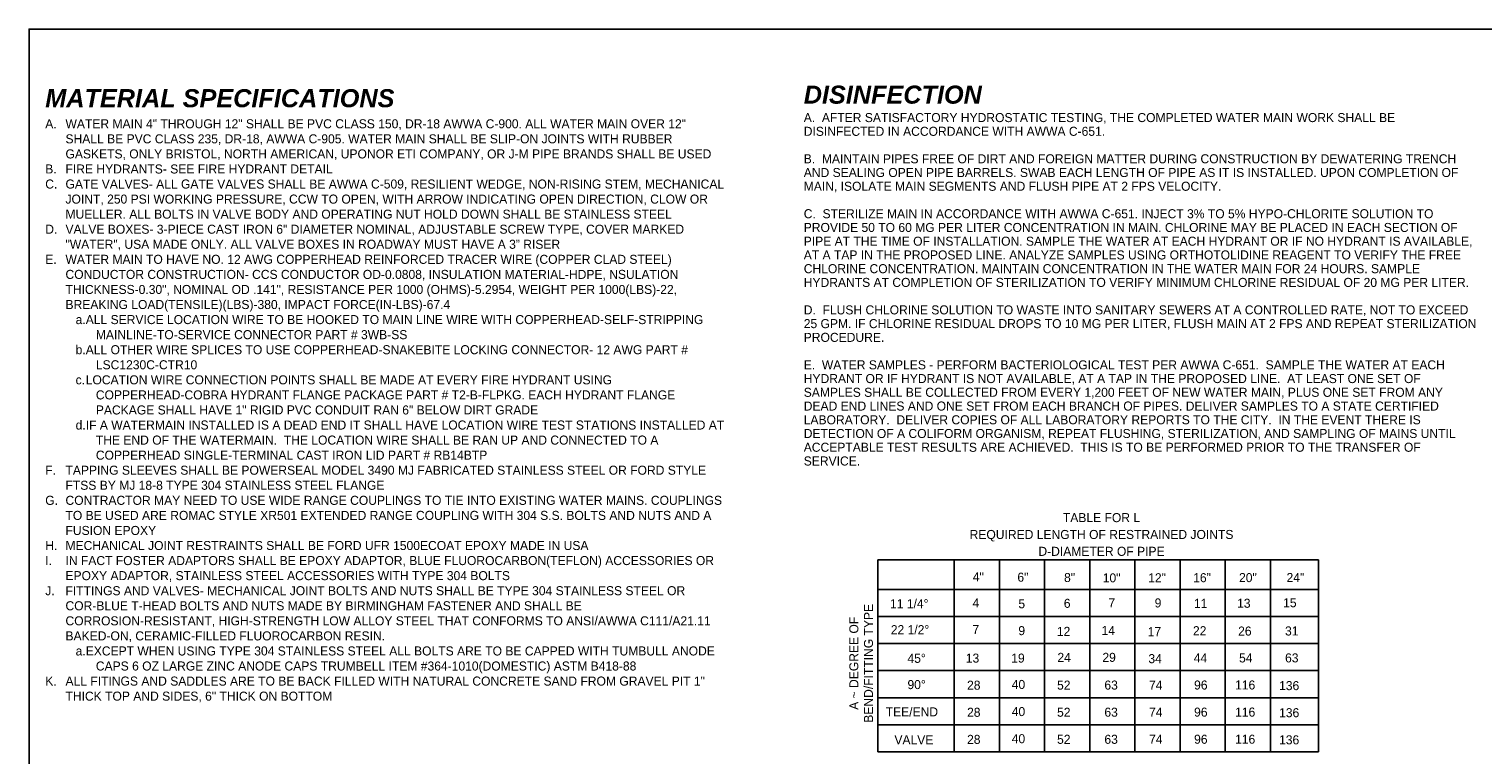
# Model space of a CAD drawing. Header units: feet. Extents: x 6 to 231, y 4 to 30.
# Tile 53 of 67: x 161 to 181, y 14 to 24. Entities that reach past the tile are written whole.
import ezdxf
from ezdxf.enums import TextEntityAlignment as Align

# ---------------------------------------------------------------- set-up
doc = ezdxf.new("R2010")
doc.units = ezdxf.units.FT
doc.header["$MEASUREMENT"] = 0
doc.layers.add('COLUMNS', color=6, linetype='Continuous', plot=False)
doc.layers.add('text', color=9, linetype='Continuous')
doc.styles.add('Slanted-Normal', font='font31.shx', dxfattribs={"height": 0.14})

msp = doc.modelspace()

# ---------------------------------------------------------------- linework, layer by layer
at = {"layer": 'COLUMNS', "color": 2}
msp.add_lwpolyline([(161.09752, 3.62445), (161.09752, 24.37445), (191.47252, 24.37445), (191.47252, 3.62445)], close=True, dxfattribs=at)
at = {"layer": 'text'}
for p, q in [((178.93471, 17.02963), (172.83753, 17.02963)), ((172.83753, 17.02963), (172.83753, 14.3734)), ((173.89638, 17.02963), (173.89638, 14.3734)), ((174.52138, 17.02963), (174.52138, 14.3734)), ((175.14637, 17.02963), (175.14637, 14.3734)), ((175.77137, 17.02963), (175.77137, 14.3734)), ((176.39636, 17.02963), (176.39636, 14.3734)), ((177.02136, 17.02963), (177.02136, 14.3734)), ((177.64635, 17.02963), (177.64635, 14.3734)), ((178.27135, 17.02963), (178.27135, 14.3734)), ((178.93471, 14.3734), (178.93471, 17.02963)), ((178.93471, 16.62338), (172.83753, 16.62338)), ((178.93471, 16.24839), (172.83753, 16.24839)), ((178.93471, 15.87339), (172.83753, 15.87339)), ((178.93471, 15.49839), (172.83753, 15.49839)), ((178.93471, 15.1234), (172.83753, 15.1234)), ((178.93471, 14.7484), (172.83753, 14.7484)), ((178.93471, 14.3734), (172.83753, 14.3734))]:
    msp.add_line(p, q, dxfattribs=at)

# ---------------------------------------------------------------- texts
at = {"layer": 'text', "style": 'Slanted-Normal'}
for s, p in [('4"', (174.1535, 16.73383)), ('6"', (174.77027, 16.72921)), ('8"', (175.41613, 16.72459)), ('10"', (175.95144, 16.71996)), ('12"', (176.57985, 16.72116)), ('16"', (177.20244, 16.72235)), ('20"', (177.83666, 16.72355)), ('24"', (178.49417, 16.72474)), ('11 1/4%%D', (173.00822, 16.36252)), ('4', (174.14984, 16.37335)), ('6', (175.41247, 16.36753)), ('7', (176.02924, 16.37335)), ('9', (176.66929, 16.37335)), ('13', (177.80964, 16.36873)), ('15', (178.44637, 16.37574)), ('5', (174.78407, 16.36172)), ('11', (177.21247, 16.36753)), ('22 1/2%%D', (173.0192, 16.00289)), ('7', (174.14984, 16.00692)), ('9', (174.78407, 15.98947)), ('12', (175.31642, 15.97903)), ('14', (175.9348, 15.99186)), ('17', (176.57279, 15.9756)), ('22', (177.19913, 15.98843)), ('26', (177.82387, 15.98381)), ('31', (178.47305, 15.985)), ('45%%d', (173.24967, 15.6067)), ('13', (174.05646, 15.60947)), ('19', (174.68518, 15.60993)), ('24', (175.32407, 15.6196)), ('29', (175.94634, 15.62006)), ('34', (176.58275, 15.60208)), ('44', (177.20994, 15.61176)), ('54', (177.83713, 15.61222)), ('63', (178.47354, 15.61267)), ('90%%D', (173.24967, 15.24342)), ('28', (174.07399, 15.23512)), ('40', (174.69196, 15.24479)), ('52', (175.31915, 15.23603)), ('63', (175.97401, 15.23649)), ('74', (176.59197, 15.23695)), ('96', (177.21498, 15.23741)), ('116', (177.78179, 15.23786)), ('136', (178.39053, 15.2291)), ('TEE/END', (172.94856, 14.86578)), ('28', (174.07399, 14.86012)), ('40', (174.69196, 14.8698)), ('52', (175.31915, 14.86104)), ('63', (175.97401, 14.86149)), ('74', (176.59197, 14.86195)), ('96', (177.21498, 14.86241)), ('116', (177.78179, 14.86287)), ('136', (178.39053, 14.85411)), ('VALVE', (173.0689, 14.47893)), ('28', (174.07399, 14.48512)), ('40', (174.69196, 14.4948)), ('52', (175.31915, 14.48604)), ('63', (175.97401, 14.4865)), ('74', (176.59197, 14.48695)), ('96', (177.21498, 14.48741)), ('116', (177.78179, 14.48787)), ('136', (178.39053, 14.47911))]:
    msp.add_text(s, height=0.125, dxfattribs=at).set_placement(p)
for s, p in [('BEND/FITTING TYPE', (172.77285, 15.60016)), ('A ~ DEGREE OF', (172.57047, 15.60016))]:
    msp.add_text(s, height=0.125, rotation=90, dxfattribs=at).set_placement(p, align=Align.CENTER)
at = {"layer": 'text', "insert": (161.32125, 23.54348), "char_height": 0.14, "width": 9.375165, "attachment_point": 1, "style": 'Slanted-Normal'}
msp.add_mtext('{\\fArial|b1|i1|c0|p34;\\H1.78571x;\\C3;MATERIAL SPECIFICATIONS\\P\\pxi-2,l2,t2;\\Ffont31|c0;\\H0.5x;\\C256;A.^IWATER MAIN 4" THROUGH 12" SHALL BE PVC CLASS 150, DR-18 AWWA C-900. ALL WATER MAIN OVER 12" SHALL BE PVC CLASS 235, DR-18, AWWA C-905. WATER MAIN SHALL BE SLIP-ON JOINTS WITH RUBBER GASKETS, ONLY BRISTOL, NORTH AMERICAN, UPONOR ETI COMPANY, OR J-M PIPE BRANDS SHALL BE USED\\PB.^IFIRE HYDRANTS- SEE FIRE HYDRANT DETAIL\\PC.^IGATE VALVES- ALL GATE VALVES SHALL BE AWWA C-509, RESILIENT WEDGE, NON-RISING STEM, MECHANICAL JOINT, 250 PSI WORKING PRESSURE, CCW TO OPEN, WITH ARROW INDICATING OPEN DIRECTION, CLOW OR MUELLER. ALL BOLTS IN VALVE BODY AND OPERATING NUT HOLD DOWN SHALL BE STAINLESS STEEL\\PD.^IVALVE BOXES- 3-PIECE CAST IRON 6" DIAMETER NOMINAL, ADJUSTABLE SCREW TYPE, COVER MARKED "WATER", USA MADE ONLY. ALL VALVE BOXES IN ROADWAY MUST HAVE A 3” RISER\\PE.^IWATER MAIN TO HAVE NO. 12 AWG COPPERHEAD REINFORCED TRACER WIRE (COPPER CLAD STEEL) CONDUCTOR CONSTRUCTION- CCS CONDUCTOR OD-0.0808, INSULATION MATERIAL-HDPE, NSULATION THICKNESS-0.30", NOMINAL OD .141", RESISTANCE PER 1000 (OHMS)-5.2954, WEIGHT PER 1000(LBS)-22, BREAKING LOAD(TENSILE)(LBS)-380, IMPACT FORCE(IN-LBS)-67.4\\P\\pl5,tz;a.^IALL SERVICE LOCATION WIRE TO BE HOOKED TO MAIN LINE WIRE WITH COPPERHEAD-SELF-STRIPPING MAINLINE-TO-SERVICE CONNECTOR PART # 3WB-SS\\Pb.^IALL OTHER WIRE SPLICES TO USE COPPERHEAD-SNAKEBITE LOCKING CONNECTOR- 12 AWG PART # LSC1230C-CTR10\\Pc.^ILOCATION WIRE CONNECTION POINTS SHALL BE MADE AT EVERY FIRE HYDRANT USING COPPERHEAD-COBRA HYDRANT FLANGE PACKAGE PART # T2-B-FLPKG. EACH HYDRANT FLANGE PACKAGE SHALL HAVE 1" RIGID PVC CONDUIT RAN 6" BELOW DIRT GRADE\\Pd.^IIF A WATERMAIN INSTALLED IS A DEAD END IT SHALL HAVE LOCATION WIRE TEST STATIONS INSTALLED AT THE END OF THE WATERMAIN.  THE LOCATION WIRE SHALL BE RAN UP AND CONNECTED TO A COPPERHEAD SINGLE-TERMINAL CAST IRON LID PART # RB14BTP \\P\\pl2,t2;F.^ITAPPING SLEEVES SHALL BE POWERSEAL MODEL 3490 MJ FABRICATED STAINLESS STEEL OR FORD STYLE FTSS BY MJ 18-8 TYPE 304 STAINLESS STEEL FLANGE\\PG.^ICONTRACTOR MAY NEED TO USE WIDE RANGE COUPLINGS TO TIE INTO EXISTING WATER MAINS. COUPLINGS TO BE USED ARE ROMAC STYLE XR501 EXTENDED RANGE COUPLING WITH 304 S.S. BOLTS AND NUTS AND A FUSION EPOXY\\PH.^IMECHANICAL JOINT RESTRAINTS SHALL BE FORD UFR 1500ECOAT EPOXY MADE IN USA\\PI.^IIN FACT FOSTER ADAPTORS SHALL BE EPOXY ADAPTOR, BLUE FLUOROCARBON(TEFLON) ACCESSORIES OR EPOXY ADAPTOR, STAINLESS STEEL ACCESSORIES WITH TYPE 304 BOLTS\\PJ.^IFITTINGS AND VALVES- MECHANICAL JOINT BOLTS AND NUTS SHALL BE TYPE 304 STAINLESS STEEL OR COR-BLUE T-HEAD BOLTS AND NUTS MADE BY BIRMINGHAM FASTENER AND SHALL BE CORROSION-RESISTANT, HIGH-STRENGTH LOW ALLOY STEEL THAT CONFORMS TO ANSI/AWWA C111/A21.11 BAKED-ON, CERAMIC-FILLED FLUOROCARBON RESIN. \\P\\pl5,tz;a.^IEXCEPT WHEN USING TYPE 304 STAINLESS STEEL ALL BOLTS ARE TO BE CAPPED WITH TUMBULL ANODE CAPS 6 OZ LARGE ZINC ANODE CAPS TRUMBELL ITEM #364-1010(DOMESTIC) ASTM B418-88\\P\\pl2,t2;K.^IALL FITINGS AND SADDLES ARE TO BE BACK FILLED WITH NATURAL CONCRETE SAND FROM GRAVEL PIT 1" THICK TOP AND SIDES, 6" THICK ON BOTTOM}', dxfattribs=at)
at = {"layer": 'text', "char_height": 0.125, "style": 'Slanted-Normal'}
for s, insert, width, attachment_point, line_spacing_factor in [('{\\fArial|b1|i1|c0|p34;\\H2x;\\C3;DISINFECTION\\fArial|b1|i0|c0|p34;\\P\\Fau101s01|c0;\\H0.5x;\\C256;A.  }AFTER SATISFACTORY HYDROSTATIC TESTING, THE COMPLETED WATER MAIN WORK SHALL BE DISINFECTED IN ACCORDANCE WITH AWWA C-651.\\P\\P{\\Fau101s01|c0;B.  }MAINTAIN PIPES FREE OF DIRT AND FOREIGN MATTER DURING CONSTRUCTION BY DEWATERING TRENCH AND SEALING OPEN PIPE BARRELS. SWAB EACH LENGTH OF PIPE AS IT IS INSTALLED. UPON COMPLETION OF MAIN, ISOLATE MAIN SEGMENTS AND FLUSH PIPE AT 2 FPS VELOCITY.\\P\\P{\\Fau101s01|c0;C.  }STERILIZE MAIN IN ACCORDANCE WITH AWWA C-651. INJECT 3% TO 5% HYPO-CHLORITE SOLUTION TO PROVIDE 50 TO 60 MG PER LITER CONCENTRATION IN MAIN. CHLORINE MAY BE PLACED IN EACH SECTION OF PIPE AT THE TIME OF INSTALLATION. SAMPLE THE WATER AT EACH HYDRANT OR IF NO HYDRANT IS AVAILABLE, AT A TAP IN THE PROPOSED LINE. ANALYZE SAMPLES USING ORTHOTOLIDINE REAGENT TO VERIFY THE FREE CHLORINE CONCENTRATION. MAINTAIN CONCENTRATION IN THE WATER MAIN FOR 24 HOURS. SAMPLE HYDRANTS AT COMPLETION OF STERILIZATION TO VERIFY MINIMUM CHLORINE RESIDUAL OF 20 MG PER LITER.\\P\\P{\\Fau101s01|c0;D. } FLUSH CHLORINE SOLUTION TO WASTE INTO SANITARY SEWERS AT A CONTROLLED RATE, NOT TO EXCEED 25 GPM. IF CHLORINE RESIDUAL DROPS TO 10 MG PER LITER, FLUSH MAIN AT 2 FPS AND REPEAT STERILIZATION PROCEDURE.\\P\\P{\\Fau101s01|c0;E.}  WATER SAMPLES - PERFORM BACTERIOLOGICAL TEST PER AWWA C-651.  SAMPLE THE WATER AT EACH HYDRANT OR IF HYDRANT IS NOT AVAILABLE, AT A TAP IN THE PROPOSED LINE.  AT LEAST ONE SET OF SAMPLES SHALL BE COLLECTED FROM EVERY 1,200 FEET OF NEW WATER MAIN, PLUS ONE SET FROM ANY DEAD END LINES AND ONE SET FROM EACH BRANCH OF PIPES. DELIVER SAMPLES TO A STATE CERTIFIED LABORATORY.  DELIVER COPIES OF ALL LABORATORY REPORTS TO THE CITY.  IN THE EVENT THERE IS DETECTION OF A COLIFORM ORGANISM, REPEAT FLUSHING, STERILIZATION, AND SAMPLING OF MAINS UNTIL ACCEPTABLE TEST RESULTS ARE ACHIEVED.  THIS IS TO BE PERFORMED PRIOR TO THE TRANSFER OF SERVICE.', (171.8145, 23.59271), 9.2978883, 1, 0.912), ('TABLE FOR L\\PREQUIRED LENGTH OF RESTRAINED JOINTS\\PD-DIAMETER OF PIPE', (175.93414, 17.67817), 5.3480307, 2, 1.118749)]:
    msp.add_mtext(s, dxfattribs=dict(at, insert=insert, width=width, attachment_point=attachment_point, line_spacing_factor=line_spacing_factor))

doc.saveas('drawing.dxf')
